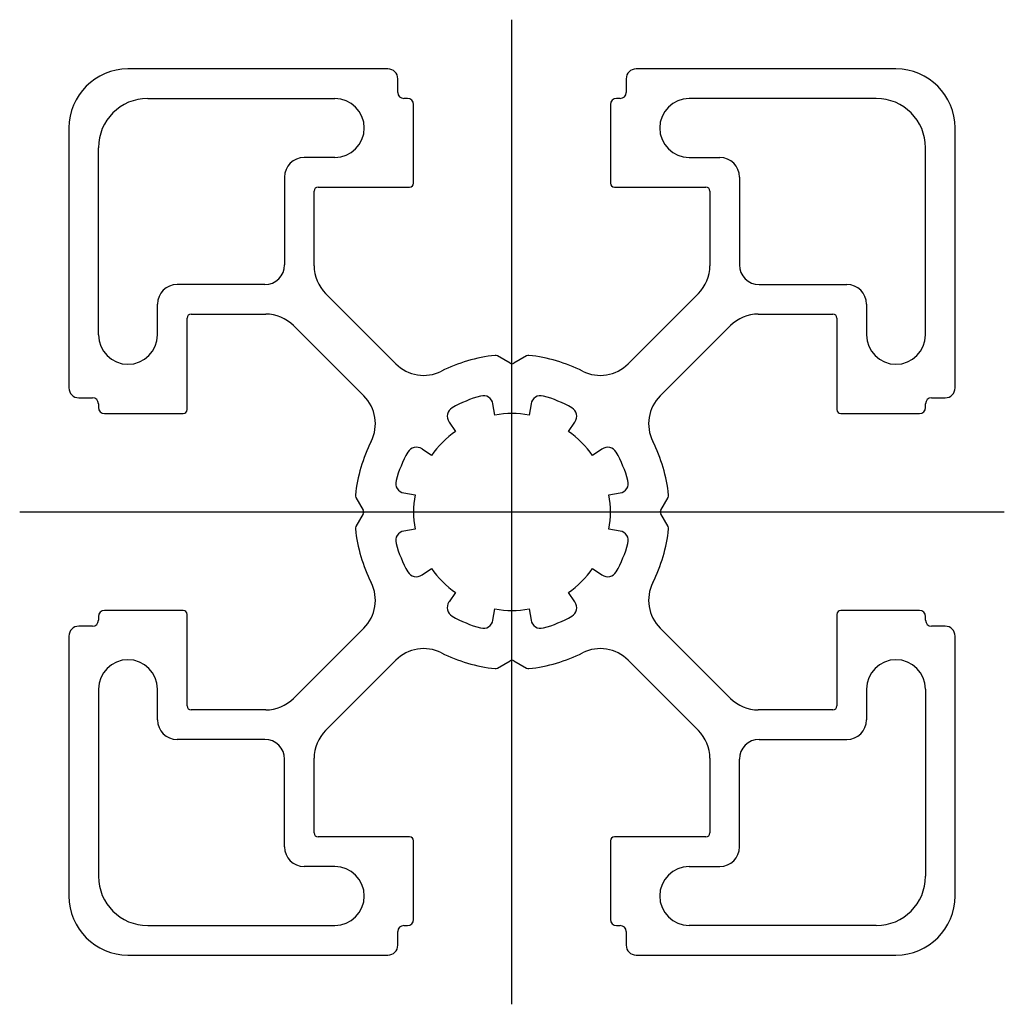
# Model space of a CAD drawing. Extents: x -25 to 25, y -25 to 25.
import ezdxf

# ---------------------------------------------------------------- set-up
doc = ezdxf.new("R2010")
doc.units = 0
doc.header["$MEASUREMENT"] = 0
doc.linetypes.add('CENTER', pattern=[0])
doc.layers.add('PPDETAIL3', color=7, linetype='CONTINUOUS')
doc.layers.add('PPMODEL1', color=7, linetype='CONTINUOUS')

msp = doc.modelspace()

# ---------------------------------------------------------------- linework, layer by layer
at = {"layer": 'PPDETAIL3', "color": 4, "linetype": 'CENTER'}
for p, q in [((0, -25), (0, 25)), ((-25, 0), (25, 0))]:
    msp.add_line(p, q, dxfattribs=at)
at = {"layer": 'PPMODEL1', "color": 7, "linetype": 'CONTINUOUS'}
for p, q in [((-6.3, 22.5), (-19.5, 22.5)), ((-5.8, 21.3), (-5.8, 22)), ((19.5, 22.5), (6.3, 22.5)), ((5.8, 22), (5.8, 21.3)), ((-18.5, 21), (-9, 21)), ((-5.3, 21), (-5.5, 21)), ((18.5, 21), (9, 21)), ((-5, 16.7), (-5, 20.7)), ((5, 20.7), (5, 16.7)), ((5.5, 21), (5.3, 21)), ((-22.5, 19.5), (-22.5, 6.3)), ((22.5, 6.3), (22.5, 19.5)), ((-21, 9), (-21, 18.5)), ((21, 9), (21, 18.5)), ((-9, 18), (-10.55, 18)), ((9, 18), (10.55, 18)), ((-11.55, 17), (-11.55, 12.55)), ((11.55, 17), (11.55, 12.55)), ((-10.05, 12.505), (-10.05, 16.3)), ((-9.85, 16.5), (-5.2, 16.5)), ((5.2, 16.5), (9.85, 16.5)), ((10.05, 16.3), (10.05, 12.505)), ((-12.55, 11.55), (-17, 11.55)), ((12.55, 11.55), (17, 11.55)), ((-5.898, 7.524), (-9.464, 11.091)), ((9.464, 11.091), (5.898, 7.524)), ((-16.3, 10.05), (-12.505, 10.05)), ((12.505, 10.05), (16.3, 10.05)), ((-16.5, 5.2), (-16.5, 9.85)), ((16.5, 9.85), (16.5, 5.2)), ((-11.091, 9.464), (-7.524, 5.898)), ((7.524, 5.898), (11.091, 9.464)), ((-0.1, 7.558), (-0.741, 7.928)), ((0.741, 7.928), (0.1, 7.558)), ((-22, 5.8), (-21.3, 5.8)), ((-21, 5.5), (-21, 5.3)), ((21.3, 5.8), (22, 5.8)), ((-20.7, 5), (-16.7, 5)), ((-0.868, 4.924), (-0.968, 5.493)), ((0.968, 5.493), (0.868, 4.924)), ((21, 5.3), (21, 5.5)), ((-3.199, 4.569), (-2.868, 4.096)), ((2.868, 4.096), (3.199, 4.569)), ((16.7, 5), (20.7, 5)), ((-4.096, 2.868), (-4.569, 3.199)), ((4.569, 3.199), (4.096, 2.868)), ((-7.928, 0.741), (-7.558, 0.1)), ((-5.493, 0.968), (-4.924, 0.868)), ((4.924, 0.868), (5.493, 0.969)), ((7.558, 0.1), (7.928, 0.741)), ((-7.558, -0.1), (-7.928, -0.741)), ((7.928, -0.741), (7.558, -0.1)), ((-4.924, -0.868), (-5.493, -0.968)), ((5.493, -0.968), (4.924, -0.868)), ((-4.569, -3.199), (-4.096, -2.868)), ((4.096, -2.868), (4.569, -3.199)), ((-2.868, -4.096), (-3.199, -4.569)), ((3.199, -4.569), (2.868, -4.096)), ((-16.7, -5), (-20.7, -5)), ((-0.968, -5.493), (-0.868, -4.924)), ((0.868, -4.924), (0.968, -5.493)), ((20.7, -5), (16.7, -5)), ((-21, -5.3), (-21, -5.5)), ((-16.5, -9.85), (-16.5, -5.2)), ((16.5, -5.2), (16.5, -9.85)), ((21, -5.5), (21, -5.3)), ((-21.3, -5.8), (-22, -5.8)), ((-7.524, -5.898), (-11.091, -9.464)), ((11.091, -9.464), (7.524, -5.898)), ((22, -5.8), (21.3, -5.8)), ((-22.5, -6.3), (-22.5, -19.5)), ((22.5, -19.5), (22.5, -6.3)), ((-9.464, -11.091), (-5.898, -7.524)), ((-0.741, -7.928), (-0.1, -7.558)), ((0.1, -7.558), (0.741, -7.928)), ((5.898, -7.524), (9.464, -11.091)), ((-21, -9), (-21, -18.5)), ((21, -9), (21, -18.5)), ((-12.505, -10.05), (-16.3, -10.05)), ((16.3, -10.05), (12.505, -10.05)), ((-12.55, -11.55), (-17, -11.55)), ((12.55, -11.55), (17, -11.55)), ((-11.55, -17), (-11.55, -12.55)), ((-10.05, -16.3), (-10.05, -12.505)), ((10.05, -12.505), (10.05, -16.3)), ((11.55, -17), (11.55, -12.55)), ((9.85, -16.5), (5.2, -16.5)), ((-5.2, -16.5), (-9.85, -16.5)), ((-5, -20.7), (-5, -16.7)), ((5, -16.7), (5, -20.7)), ((-9, -18), (-10.55, -18)), ((9, -18), (10.55, -18)), ((-5.5, -21), (-5.3, -21)), ((5.3, -21), (5.5, -21)), ((-18.5, -21), (-9, -21)), ((-5.8, -22), (-5.8, -21.3)), ((5.8, -21.3), (5.8, -22)), ((18.5, -21), (9, -21)), ((-19.5, -22.5), (-6.3, -22.5)), ((6.3, -22.5), (19.5, -22.5))]:
    msp.add_line(p, q, dxfattribs=at)
for centre, radius, start, end in [((-19.5, 19.5), 3, 90, 180), ((-6.3, 22), 0.5, 0, 90), ((6.3, 22), 0.5, 90, 180), ((19.5, 19.5), 3, 0, 90), ((-18.5, 18.5), 2.5, 90, 180), ((-9, 19.5), 1.5, 270.0073, 90), ((-5.5, 21.3), 0.3, 180, 270), ((-5.3, 20.7), 0.3, 0, 90), ((5.5, 21.3), 0.3, 270, 0), ((9, 19.5), 1.5, 90, 270), ((18.5, 18.5), 2.5, 0, 90), ((5.3, 20.7), 0.3, 90, 180), ((-10.55, 17), 1, 90, 180), ((10.55, 17), 1, 0, 90), ((-5.2, 16.7), 0.2, 270, 0), ((5.2, 16.7), 0.2, 180, 270), ((-9.85, 16.3), 0.2, 90, 180), ((9.85, 16.3), 0.2, 0, 90), ((-12.55, 12.55), 1, 270, 0), ((-8.05, 12.505), 2, 180, 225), ((8.05, 12.505), 2, 315, 0), ((12.55, 12.55), 1, 180, 270), ((-17, 10.55), 1, 90, 180), ((17, 10.55), 1, 0, 90), ((-2595434.131, 9.775), 2595416.131, 359.999982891, 0.000017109), ((2595754.201, 9.775), 2595736.201, 179.999982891, 180.000017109), ((-16.3, 9.85), 0.2, 90, 180), ((-12.505, 8.05), 2, 45, 90), ((12.505, 8.05), 2, 90, 135), ((16.3, 9.85), 0.2, 0, 90), ((-19.5, 9), 1.5, 180, 0), ((19.5, 9), 1.5, 180, 0), ((-4.484, 8.938), 2, 225, 296.6392), ((0, 0), 8, 96.1889, 116.6392), ((-0.841, 7.755), 0.2, 60.0009, 96.1889), ((0, 7.731), 0.2, 240.0009, 299.9998), ((0.841, 7.755), 0.2, 83.8112, 119.9998), ((0, 0), 8, 63.3608, 83.8112), ((4.484, 8.938), 2, 243.3608, 315), ((-22, 6.3), 0.5, 180, 270), ((22, 6.3), 0.5, 270, 0), ((-21.3, 5.5), 0.3, 0, 90), ((-8.938, 4.484), 2, 333.3608, 45), ((0, 0), 6.1, 105.1226, 119.8775), ((-1.461, 5.406), 0.5, 10.0001, 105.1226), ((1.461, 5.406), 0.5, 74.8773, 169.999), ((0, 0), 6.1, 60.1231, 74.8773), ((8.938, 4.484), 2, 135, 206.6392), ((21.3, 5.5), 0.3, 90, 180), ((-20.7, 5.3), 0.3, 180, 270), ((-16.7, 5.2), 0.2, 270, 0), ((-2.789, 4.855), 0.5, 119.8775, 214.9976), ((2.789, 4.855), 0.5, 324.9999, 60.1231), ((16.7, 5.2), 0.2, 180, 270), ((20.7, 5.3), 0.3, 270, 0), ((0, 0), 5, 80.0002, 99.9997), ((0, 0), 5, 125.0006, 144.9993), ((0, 0), 5, 35.0004, 55.0004), ((0, 0), 8, 153.3608, 173.8112), ((0, 0), 8, 6.1888, 26.6392), ((0, 0), 6.1, 150.1221, 164.8773), ((-4.855, 2.79), 0.5, 54.9999, 150.1221), ((4.855, 2.789), 0.5, 29.8773, 124.9972), ((0, 0), 6.1, 15.1232, 29.8773), ((-5.406, 1.461), 0.5, 164.8773, 259.9988), ((5.406, 1.461), 0.5, 280.0001, 15.1232), ((-7.755, 0.841), 0.2, 173.8112, 210), ((0, 0), 5, 170.0003, 189.9988), ((0, 0), 5, 350.0003, 10.0004), ((7.755, 0.841), 0.2, 330.0001, 6.1888), ((-7.731, 0), 0.2, 329.9965, 30), ((7.731, 0), 0.2, 150.0001, 209.9999), ((-7.755, -0.841), 0.2, 149.9965, 186.1883), ((0, 0), 8, 186.1883, 206.6392), ((-5.406, -1.461), 0.5, 100.0001, 195.1218), ((5.406, -1.461), 0.5, 344.8774, 79.9988), ((0, 0), 8, 333.3608, 353.8112), ((7.755, -0.841), 0.2, 353.8112, 29.9999), ((0, 0), 6.1, 195.1218, 209.8776), ((0, 0), 6.1, 330.123, 344.8774), ((0, 0), 5, 215.0007, 234.9991), ((0, 0), 5, 305.0007, 325.0002), ((-4.855, -2.789), 0.5, 209.8776, 304.9972), ((4.855, -2.789), 0.5, 234.9999, 330.123), ((-8.938, -4.484), 2, 315, 26.6392), ((8.938, -4.484), 2, 153.3608, 225), ((-20.7, -5.3), 0.3, 90, 180), ((-16.7, -5.2), 0.2, 0, 90), ((-2.79, -4.855), 0.5, 144.9999, 240.122), ((0, 0), 5, 260.0003, 279.9995), ((2.789, -4.855), 0.5, 299.8776, 34.9976), ((16.7, -5.2), 0.2, 90, 180), ((20.7, -5.3), 0.3, 0, 90), ((-21.3, -5.5), 0.3, 270, 0), ((0, 0), 6.1, 240.122, 254.8774), ((-1.461, -5.406), 0.5, 254.8774, 349.999), ((1.461, -5.406), 0.5, 190.0001, 285.1224), ((0, 0), 6.1, 285.1224, 299.8776), ((21.3, -5.5), 0.3, 180, 270), ((-22, -6.3), 0.5, 90, 180), ((22, -6.3), 0.5, 0, 90), ((-4.484, -8.938), 2, 63.3611, 135), ((4.484, -8.938), 2, 45, 116.6392), ((-19.5, -9), 1.5, 0, 180), ((0, 0), 8, 243.3611, 263.8112), ((0, 0), 8, 276.1888, 296.6392), ((19.5, -9), 1.5, 0, 180), ((-0.841, -7.755), 0.2, 263.8112, 300), ((0, -7.731), 0.2, 60.0002, 120), ((0.841, -7.755), 0.2, 240.0002, 276.1888), ((-2595754.174, -9.775), 2595736.174, 359.999982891, 0.000017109), ((2595754.201, -9.775), 2595736.201, 179.999982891, 180.000017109), ((-12.505, -8.05), 2, 270, 315), ((12.505, -8.05), 2, 225, 270), ((-16.3, -9.85), 0.2, 180, 270), ((16.3, -9.85), 0.2, 270, 0), ((-17, -10.55), 1, 180, 270), ((17, -10.55), 1, 270, 0), ((-8.05, -12.505), 2, 135, 180), ((8.05, -12.505), 2, 0, 45), ((-12.55, -12.55), 1, 0, 90), ((12.55, -12.55), 1, 90, 180), ((-9.85, -16.3), 0.2, 180, 270), ((5.2, -16.7), 0.2, 90, 180), ((9.85, -16.3), 0.2, 270, 0), ((-5.2, -16.7), 0.2, 0, 90), ((-10.55, -17), 1, 180, 270), ((10.55, -17), 1, 270, 0), ((-9, -19.5), 1.5, 270, 89.9927), ((9, -19.5), 1.5, 90, 270), ((-18.5, -18.5), 2.5, 180, 270), ((18.5, -18.5), 2.5, 270, 0), ((-19.5, -19.5), 3, 180, 270), ((19.5, -19.5), 3, 270, 0), ((-5.5, -21.3), 0.3, 90, 180), ((-5.3, -20.7), 0.3, 270, 0), ((5.3, -20.7), 0.3, 180, 270), ((5.5, -21.3), 0.3, 0, 90), ((-6.3, -22), 0.5, 270, 0), ((6.3, -22), 0.5, 180, 270)]:
    msp.add_arc(centre, radius, start, end, dxfattribs=at)

doc.saveas('drawing.dxf')
